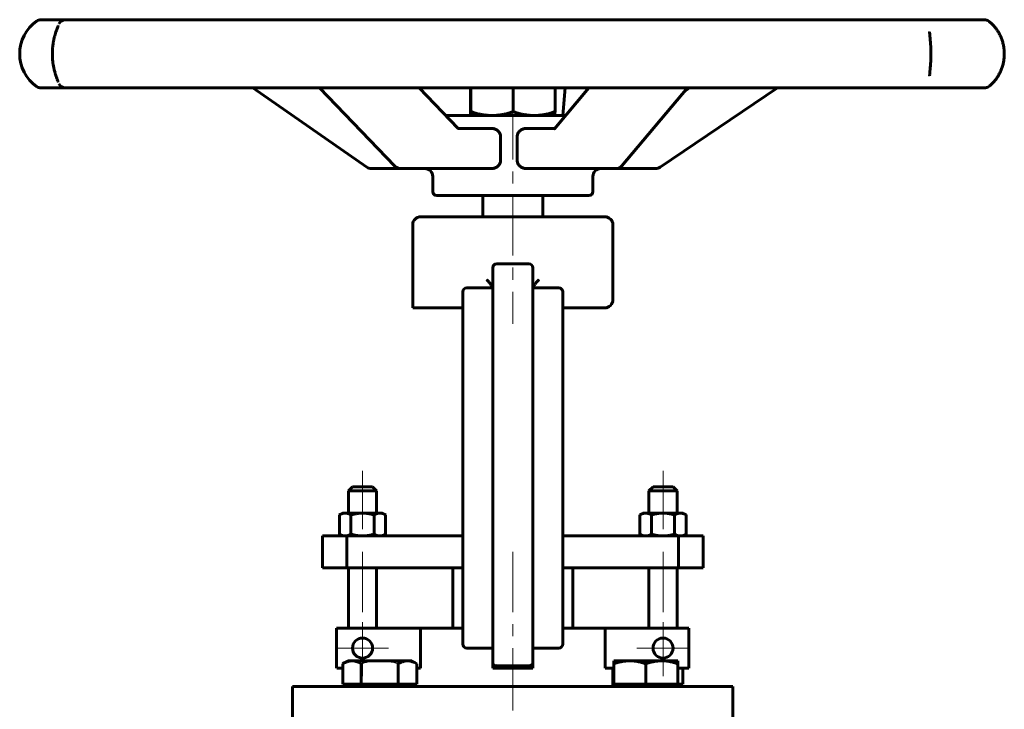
# Model space of a CAD drawing. Header units: millimetres. Extents: x 0 to 594, y 0 to 420.
# Tile 7 of 7: x 355 to 478, y 237 to 323. Entities that reach past the tile are written whole.
import ezdxf

# ---------------------------------------------------------------- set-up
doc = ezdxf.new("R2010")
doc.units = ezdxf.units.MM
for name, pattern in [('K5LT-1', [0]), ('K5LT_AXLED', [12, 7.5, -1.5, 1.5, -1.5]), ('K5LT_BASIC', [0])]:
    doc.linetypes.add(name, pattern=pattern)
doc.layers.add('Системный слой (1)', color=251, linetype='Continuous', true_color=0x6c6c6c)

# ---------------------------------------------------------------- blocks, each defined once
blk = doc.blocks.new('U15')
at = {"layer": 'Системный слой (1)', "color": 143, "linetype": 'K5LT_BASIC', "lineweight": 60, "true_color": 0x33acca}
for p, q in [((422.28, 289.65), (422.31, 289.64)), ((422.31, 289.64), (422.34, 289.62)), ((422.34, 289.62), (422.37, 289.6))]:
    blk.add_line(p, q, dxfattribs=at)
blk = doc.blocks.new('U16')
at = {"layer": 'Системный слой (1)', "color": 143, "linetype": 'K5LT_BASIC', "lineweight": 60, "true_color": 0x33acca}
for p, q in [((394.33, 242.21), (395.09, 242.21)), ((404.33, 242.21), (404.79, 242.21))]:
    blk.add_line(p, q, dxfattribs=at)
blk = doc.blocks.new('U17')
at = {"layer": 'Системный слой (1)', "color": 143, "linetype": 'K5LT_BASIC', "lineweight": 60, "true_color": 0x33acca}
for p, q in [((428.94, 242.21), (427.86, 242.21)), ((438.33, 242.21), (436.94, 242.21))]:
    blk.add_line(p, q, dxfattribs=at)
blk = doc.blocks.new('U18')
at = {"layer": 'Системный слой (1)', "color": 143, "linetype": 'K5LT_BASIC', "lineweight": 60, "true_color": 0x33acca}
for p, q in [((411.05, 311.68), (411.06, 311.42)), ((411.06, 311.42), (411.07, 311.27)), ((411.07, 311.27), (411.07, 311.21)), ((411.07, 311.21), (411.08, 311.21)), ((411.08, 311.21), (411.08, 311.21)), ((411.08, 311.21), (411.08, 311.21))]:
    blk.add_line(p, q, dxfattribs=at)
blk = doc.blocks.new('U19')
at = {"layer": 'Системный слой (1)', "color": 143, "linetype": 'K5LT_BASIC', "lineweight": 60, "true_color": 0x33acca}
for p, q in [((418, 304.59), (420.82, 304.59)), ((420.82, 304.59), (421.17, 304.59)), ((421.17, 304.59), (422.5, 304.59))]:
    blk.add_line(p, q, dxfattribs=at)
blk = doc.blocks.new('U20')
at = {"layer": 'Системный слой (1)', "color": 143, "linetype": 'K5LT_BASIC', "lineweight": 60, "true_color": 0x33acca}
for start, end in [(270.003, 319.9044), (270, 270.003)]:
    blk.add_arc((429.2, 305.59), 1, start, end, dxfattribs=at)
blk = doc.blocks.new('U21')
at = {"layer": 'Системный слой (1)', "color": 143, "linetype": 'K5LT_BASIC', "lineweight": 60, "true_color": 0x33acca}
for start, end in [(89.9733, 90), (0, 47.8503)]:
    blk.add_arc((405.33, 303.59), 1, start, end, dxfattribs=at)
blk = doc.blocks.new('U22')
at = {"layer": 'Системный слой (1)', "color": 143, "linetype": 'K5LT_BASIC', "lineweight": 60, "true_color": 0x33acca}
for p, q in [((398.65, 304.59), (402.31, 304.59)), ((402.31, 304.59), (405.33, 304.59))]:
    blk.add_line(p, q, dxfattribs=at)
blk = doc.blocks.new('U25')
at = {"layer": 'Системный слой (1)', "color": 143, "linetype": 'K5LT_BASIC', "lineweight": 60, "true_color": 0x33acca}
for p, q in [((388.83, 239.92), (416.33, 239.92)), ((416.33, 239.92), (443.83, 239.92))]:
    blk.add_line(p, q, dxfattribs=at)
blk = doc.blocks.new('U29')
at = {"layer": 'Системный слой (1)', "color": 30, "linetype": 'K5LT_AXLED', "lineweight": 18, "true_color": 0xff8000}
for q in [(397.56, 247.96), (394.31, 244.71), (400.81, 244.71), (397.56, 241.46)]:
    blk.add_line((397.56, 244.71), q, dxfattribs=at)
blk = doc.blocks.new('U31')
at = {"layer": 'Системный слой (1)', "color": 30, "linetype": 'K5LT_AXLED', "lineweight": 18, "true_color": 0xff8000}
for q in [(435.09, 247.96), (431.84, 244.71), (438.34, 244.71), (435.09, 241.46)]:
    blk.add_line((435.09, 244.71), q, dxfattribs=at)

msp = doc.modelspace()

# ---------------------------------------------------------------- linework, layer by layer
at = {"layer": 'Системный слой (1)', "color": 143, "linetype": 'K5LT_BASIC', "lineweight": 60, "true_color": 0x33acca}
for p, q in [((358.6678, 323.1733), (357.4236, 323.1733)), ((360.5311, 323.1733), (358.6678, 323.1733)), ((370.8684, 323.1733), (360.5036, 323.1733)), ((375.6332, 323.1733), (370.8684, 323.1733)), ((393.4826, 323.1733), (375.6332, 323.1733)), ((400.0848, 323.1733), (393.4826, 323.1733)), ((421.3298, 323.1733), (400.0848, 323.1733)), ((428.2569, 323.1733), (421.3298, 323.1733)), ((448.0304, 323.1733), (428.2569, 323.1733)), ((453.6956, 323.1733), (448.0304, 323.1733)), ((467.4678, 323.1733), (453.6956, 323.1733)), ((470.5732, 323.1733), (467.4678, 323.1733)), ((475.189, 323.1733), (470.5732, 323.1733)), ((468.3892, 321.6655), (468.3892, 321.67)), ((468.389, 316.1528), (468.389, 316.1579)), ((357.4236, 314.6496), (358.6678, 314.6496)), ((358.6678, 314.6496), (360.5311, 314.6496)), ((359.6758, 314.6496), (359.7513, 314.6496)), ((360.5036, 314.6496), (370.8684, 314.6496)), ((370.8684, 314.6496), (375.6332, 314.6496)), ((375.6332, 314.6496), (393.4826, 314.6496)), ((398.0766, 304.7662), (383.8675, 314.6496)), ((401.5916, 304.8933), (392.1908, 314.6496)), ((393.4826, 314.6496), (400.0848, 314.6496)), ((400.0848, 314.6496), (421.3298, 314.6496)), ((409.5127, 309.6044), (404.6513, 314.6496)), ((411.0494, 314.6496), (411.0494, 311.6819)), ((411.1014, 314.6496), (411.1014, 311.6819)), ((416.3772, 314.6496), (416.3772, 311.6819)), ((421.3298, 314.6496), (428.2569, 314.6496)), ((421.5217, 309.5547), (425.8126, 314.6496)), ((421.601, 314.6496), (421.601, 311.6819)), ((422.5937, 311.213), (422.8515, 314.6496)), ((428.2569, 314.6496), (448.0304, 314.6496)), ((429.9602, 304.943), (438.1348, 314.6496)), ((434.7146, 304.7579), (449.3945, 314.6496)), ((437.778, 314.2259), (438.4068, 314.6496)), ((448.0304, 314.6496), (453.6956, 314.6496)), ((453.6956, 314.6496), (467.4678, 314.6496)), ((467.4678, 314.6496), (470.5732, 314.6496)), ((470.5732, 314.6496), (475.189, 314.6496)), ((474.5069, 314.6496), (475.0232, 314.6496)), ((422.9184, 311.213), (407.9627, 311.213)), ((413.7002, 309.5872), (409.5305, 309.5872)), ((421.5491, 309.5872), (417.9973, 309.5872)), ((414.796, 308.5872), (414.796, 305.5872)), ((416.884, 305.5872), (416.884, 308.5872)), ((402.3117, 304.5872), (408.5467, 304.5872)), ((408.5467, 304.5872), (413.7002, 304.5872)), ((422.5015, 304.5872), (429.1953, 304.5872)), ((429.1955, 304.5872), (434.1558, 304.5872)), ((406.3252, 301.713), (406.3256, 303.5872)), ((426.3252, 301.713), (426.3252, 303.5872)), ((406.8252, 301.213), (425.8252, 301.213)), ((412.5752, 298.5689), (412.5752, 301.213)), ((420.0752, 298.5689), (420.0752, 301.213)), ((427.8252, 298.5689), (404.8252, 298.5689)), ((403.8252, 287.1939), (403.8252, 297.5689)), ((428.8252, 288.1939), (428.8252, 297.5689)), ((414.3252, 292.6939), (418.3252, 292.6939)), ((413.8252, 292.1939), (413.8252, 288.5401)), ((418.8252, 289.7193), (418.8252, 292.1939)), ((418.8252, 288.5401), (418.8252, 292.1939)), ((410.0752, 289.1939), (410.0752, 287.2265)), ((413.8252, 289.6939), (410.5752, 289.6939)), ((422.0752, 289.6939), (418.8252, 289.6939)), ((422.5752, 287.2265), (422.5752, 289.1939)), ((422.5752, 288.1939), (422.5752, 289.1939)), ((413.8252, 288.5401), (413.8252, 245.5023)), ((418.8252, 245.5023), (418.8252, 288.5401)), ((409.6122, 287.1939), (403.8252, 287.1939)), ((409.6122, 287.1939), (410.0752, 287.1939)), ((410.0752, 287.2265), (410.0752, 246.9842)), ((422.5752, 246.9842), (422.5752, 287.2265)), ((422.5752, 287.1939), (423.5752, 287.1939)), ((422.5752, 284.7943), (422.5752, 287.1939)), ((423.5752, 287.1939), (427.8252, 287.1939)), ((422.5752, 284.7943), (422.5752, 258.713)), ((396.3112, 264.838), (395.8112, 264.338)), ((398.8112, 264.838), (396.3112, 264.838)), ((398.8112, 264.838), (399.3112, 264.338)), ((433.8392, 264.838), (433.3392, 264.338)), ((436.3392, 264.838), (433.8392, 264.838)), ((436.3392, 264.838), (436.8392, 264.338)), ((395.8112, 261.563), (395.8112, 264.338)), ((395.8112, 264.338), (397.5612, 264.338)), ((397.5612, 264.338), (399.3112, 264.338)), ((399.3112, 261.563), (399.3112, 264.338)), ((433.3392, 261.563), (433.3392, 264.338)), ((433.3392, 264.338), (435.0892, 264.338)), ((435.0892, 264.338), (436.8392, 264.338)), ((436.8392, 261.563), (436.8392, 264.338)), ((395.0612, 261.563), (394.6744, 261.3397)), ((394.6744, 261.3397), (394.6744, 258.9363)), ((395.0612, 261.563), (395.3961, 261.563)), ((395.3961, 261.563), (397.5612, 261.563)), ((396.1178, 261.3397), (396.1178, 258.9363)), ((397.5612, 261.563), (399.7263, 261.563)), ((399.0046, 261.3397), (399.0046, 258.9363)), ((399.7263, 261.563), (400.0612, 261.563)), ((400.0612, 261.563), (400.4479, 261.3397)), ((400.4479, 261.3397), (400.4479, 258.9363)), ((432.5892, 261.563), (432.2024, 261.3397)), ((432.2024, 261.3397), (432.2024, 258.9363)), ((432.5892, 261.563), (432.9241, 261.563)), ((432.9241, 261.563), (435.0892, 261.563)), ((433.6458, 261.3397), (433.6458, 258.9363)), ((435.0892, 261.563), (437.2542, 261.563)), ((436.5325, 261.3397), (436.5325, 258.9363)), ((437.2542, 261.563), (437.5892, 261.563)), ((437.5892, 261.563), (437.9759, 261.3397)), ((437.9759, 261.3397), (437.9759, 258.9363)), ((392.5612, 258.713), (395.6103, 258.713)), ((392.5612, 254.713), (392.5612, 258.713)), ((395.0612, 258.713), (394.6744, 258.9363)), ((395.6103, 254.713), (395.6103, 258.713)), ((395.6103, 258.713), (410.0752, 258.713)), ((400.0612, 258.713), (400.4479, 258.9363)), ((422.5752, 258.713), (437.04, 258.713)), ((432.5892, 258.713), (432.2024, 258.9363)), ((437.04, 258.713), (440.0892, 258.713)), ((437.04, 254.713), (437.04, 258.713)), ((437.5892, 258.713), (437.9759, 258.9363)), ((440.0892, 254.713), (440.0892, 258.713)), ((392.5612, 254.713), (395.6103, 254.713)), ((395.6103, 254.713), (410.0752, 254.713)), ((395.8112, 247.213), (395.8112, 254.713)), ((399.3112, 247.213), (399.3112, 254.713)), ((408.8252, 247.213), (408.8252, 254.713)), ((422.5752, 254.713), (437.04, 254.713)), ((423.8252, 247.213), (423.8252, 254.713)), ((433.3392, 247.213), (433.3392, 254.713)), ((436.8392, 247.213), (436.8392, 254.713)), ((437.04, 254.713), (440.0892, 254.713)), ((394.3252, 247.213), (394.3252, 242.213)), ((404.787, 247.213), (394.3252, 247.213)), ((404.787, 247.213), (410.0752, 247.213)), ((404.787, 247.213), (404.787, 242.213)), ((422.5752, 247.213), (427.8634, 247.213)), ((427.8634, 247.213), (427.8634, 242.213)), ((427.8634, 247.213), (438.3252, 247.213)), ((438.3252, 247.213), (438.3252, 242.213)), ((410.0752, 246.9842), (410.0752, 245.213)), ((422.5752, 245.213), (422.5752, 246.9842)), ((413.8252, 245.5023), (413.8252, 242.8185)), ((418.8252, 242.8185), (418.8252, 245.5023)), ((410.5752, 244.713), (413.8252, 244.713)), ((418.8252, 244.713), (422.0752, 244.713)), ((395.0894, 242.7661), (395.7082, 243.1233)), ((395.0894, 240.2233), (395.0894, 242.7661)), ((396.2441, 243.1233), (395.7082, 243.1233)), ((399.7082, 243.1233), (396.2441, 243.1233)), ((397.3988, 240.2233), (397.3988, 242.7661)), ((403.1723, 243.1233), (399.7082, 243.1233)), ((402.0176, 240.2233), (402.0176, 242.7661)), ((403.7082, 243.1233), (403.1723, 243.1233)), ((404.327, 242.7661), (403.7082, 243.1233)), ((404.327, 240.2233), (404.327, 242.7661)), ((413.8252, 242.8185), (413.8252, 242.213)), ((414.3252, 242.5077), (418.3252, 242.5077)), ((418.8252, 242.213), (418.8252, 242.8185)), ((428.9422, 242.7661), (428.9422, 243.1233)), ((430.9422, 243.1233), (428.9422, 243.1233)), ((428.9422, 240.2233), (428.9422, 242.7661)), ((434.9422, 243.1233), (430.9422, 243.1233)), ((432.9422, 240.2233), (432.9422, 242.7661)), ((436.9422, 243.1233), (434.9422, 243.1233)), ((436.9422, 243.1233), (436.9422, 242.7661)), ((436.9422, 240.2233), (436.9422, 242.7661)), ((413.8252, 242.213), (414.3252, 242.213)), ((418.3252, 242.213), (414.3252, 242.213)), ((418.8252, 242.213), (418.3252, 242.213)), ((428.8252, 239.9233), (428.8252, 242.213)), ((437.561, 240.2233), (437.561, 242.213)), ((388.8252, 235.1733), (388.8252, 239.9233)), ((396.2441, 240.2233), (395.0894, 240.2233)), ((395.7082, 239.9233), (395.7082, 240.2233)), ((397.3988, 240.2233), (396.2441, 240.2233)), ((399.7082, 240.2233), (397.3988, 240.2233)), ((402.0176, 240.2233), (399.7082, 240.2233)), ((403.1723, 240.2233), (402.0176, 240.2233)), ((404.327, 240.2233), (403.1723, 240.2233)), ((403.7082, 239.9233), (403.7082, 240.2233)), ((403.8252, 239.9233), (403.8252, 240.2233)), ((428.9422, 240.2233), (428.8252, 240.2233)), ((430.9422, 240.2233), (428.9422, 240.2233)), ((428.9422, 239.9233), (428.9422, 240.2233)), ((432.9422, 240.2233), (430.9422, 240.2233)), ((434.9422, 240.2233), (432.9422, 240.2233)), ((436.9422, 240.2233), (434.9422, 240.2233)), ((436.9422, 239.9233), (436.9422, 240.2233)), ((437.561, 240.2233), (436.9422, 240.2233)), ((443.8252, 235.1733), (443.8252, 239.9233))]:
    msp.add_line(p, q, dxfattribs=at)
at = {"layer": 'Системный слой (1)', "color": 30, "linetype": 'K5LT_AXLED', "lineweight": 18, "true_color": 0xff8000}
for p, q in [((416.3252, 313.213), (416.3252, 285.1939)), ((397.5612, 266.838), (397.5612, 259.563)), ((435.0892, 266.838), (435.0892, 259.563)), ((397.5612, 256.713), (397.5612, 241.213)), ((416.3252, 256.713), (416.3252, 237.713)), ((435.0892, 256.713), (435.0892, 241.213)), ((416.3252, 227.9233), (416.3252, 241.9233))]:
    msp.add_line(p, q, dxfattribs=at)
at = {"layer": 'Системный слой (1)', "color": 143, "linetype": 'K5LT_BASIC', "lineweight": 60, "true_color": 0x33acca}
for centre in [(397.5612, 244.713), (435.0892, 244.713)]:
    msp.add_circle(centre, 1.25, dxfattribs=at)
for centre, radius, start, end in [((359.7389, 318.9115), 5, 125.366935, 234.633065), ((357.4236, 322.1733), 1, 90, 125.366935), ((360.5036, 322.1733), 1, 90, 149.908287), ((475.189, 322.1733), 1, 53.276273, 90), ((357.4236, 315.6496), 1, 234.633065, 270), ((360.5036, 315.6496), 1, 210.091713, 270), ((475.189, 315.6496), 1, 270, 306.723726), ((398.6477, 305.5872), 1, 235.17675, 270), ((402.3117, 305.5872), 1, 223.931024, 270), ((427.3252, 303.5872), 1, 90, 180), ((434.1558, 305.5872), 1, 270, 303.976406), ((406.8252, 301.713), 0.5, 180, 270), ((425.8252, 301.713), 0.5, 270, 0), ((404.8252, 297.5689), 1, 90, 180), ((427.8252, 297.5689), 1, 0, 90), ((414.3252, 292.1939), 0.5, 90, 180), ((418.3252, 292.1939), 0.5, 0, 90), ((410.5752, 289.1939), 0.5, 90, 180), ((422.0752, 289.1939), 0.5, 0, 90), ((427.8252, 288.1939), 1, 270, 0), ((410.5752, 245.213), 0.5, 180, 270), ((422.0752, 245.213), 0.5, 270, 0)]:
    msp.add_arc(centre, radius, start, end, dxfattribs=at)
for centre, major_axis, ratio, start_param, end_param in [((475.189, 322.1733), (0.6133, 0.7898), 0.90208261, 0.00343772, 0.01697245), ((475.189, 315.6496), (-0.6133, 0.7898), 0.90208261, 3.12461774, 3.13817128), ((402.3117, 305.5872), (-0.7201, -0.6939), 0.65339187, 6.28312382, 6.28318531), ((405.3256, 303.5872), (0, 1), 0.99995763, 4.71238898, 6.28318531), ((429.1953, 305.5872), (-0.7649, 0.6442), 0.7014706, 3.14159265, 3.14167312), ((434.1558, 305.5872), (0.5588, -0.8293), 0.2198592, 0, 0.00002312)]:
    msp.add_ellipse(centre, major_axis=major_axis, ratio=ratio, start_param=start_param, end_param=end_param, dxfattribs=at)
for points, knots in [([(359.5357, 315.4044), (359.5311, 315.4219), (359.5247, 315.4427), (359.5015, 315.5128), (359.4831, 315.5654), (359.4452, 315.6712), (359.4263, 315.7232), (359.3845, 315.8394), (359.3622, 315.9017), (359.3041, 316.0678), (359.2674, 316.1762), (359.1948, 316.4064), (359.1587, 316.5276), (359.1007, 316.7413), (359.078, 316.8295), (359.025, 317.0506), (358.9955, 317.1862), (358.942, 317.4659), (358.9179, 317.61), (358.8798, 317.884), (358.8649, 318.0128), (358.8406, 318.2827), (358.8316, 318.4245), (358.8203, 318.7171), (358.8184, 318.8679), (358.8222, 319.1701), (358.828, 319.3219), (358.8472, 319.6176), (358.8604, 319.7613), (358.8937, 320.0418), (358.9137, 320.1789), (358.9602, 320.4547), (358.987, 320.5922), (359.0429, 320.8489), (359.0718, 320.9687), (359.1084, 321.109), (359.1153, 321.1351), (359.1543, 321.2791), (359.1872, 321.3911), (359.2555, 321.61), (359.2908, 321.7156), (359.356, 321.904), (359.3863, 321.988), (359.4401, 322.1375), (359.4636, 322.2024), (359.4873, 322.2696), (359.4913, 322.2811), (359.5017, 322.311), (359.5075, 322.3282), (359.5137, 322.3469), (359.515, 322.3507), (359.5173, 322.3578), (359.5184, 322.3613), (359.5216, 322.3713), (359.5236, 322.3774), (359.5284, 322.3929), (359.5308, 322.4011), (359.5338, 322.4116), (359.5347, 322.4149), (359.5355, 322.4179), (359.5356, 322.4183), (359.5357, 322.4186)], [0, 0, 0, 0, 0.95519793, 0.95519793, 1.95602104, 1.95602104, 2.7454866, 2.7454866, 3.53495216, 3.53495216, 4.6685671, 4.6685671, 5.75517272, 5.75517272, 6.47041378, 6.47041378, 7.48313875, 7.48313875, 8.49110003, 8.49110003, 9.34785386, 9.34785386, 10.26532033, 10.26532033, 11.22553071, 11.22553071, 12.20176947, 12.20176947, 13.1415087, 13.1415087, 14.07907595, 14.07907595, 15.0730549, 15.0730549, 16.01078641, 16.01078641, 16.22618598, 16.22618598, 17.22193649, 17.22193649, 18.30055234, 18.30055234, 19.34819222, 19.34819222, 20.3958321, 20.3958321, 20.62857352, 20.62857352, 21.02222475, 21.02222475, 21.12063756, 21.12063756, 21.21905037, 21.21905037, 21.41587598, 21.41587598, 21.75769596, 21.75769596, 21.97120257, 21.97120257, 21.99976205, 21.99976205, 21.99976205, 21.99976205]), ([(475.7999, 322.965), (475.9019, 322.8859), (476.0111, 322.7943), (476.2248, 322.5942), (476.3295, 322.4873), (476.5294, 322.2611), (476.6242, 322.1445), (476.7999, 321.9051), (476.8806, 321.7851), (477.0352, 321.5304), (477.1094, 321.3954), (477.2443, 321.1185), (477.3058, 320.9772), (477.4193, 320.6812), (477.4708, 320.527), (477.5594, 320.2143), (477.5969, 320.0557), (477.6551, 319.7428), (477.6766, 319.5894), (477.7065, 319.2761), (477.7147, 319.1161), (477.7176, 318.7913), (477.7118, 318.6277), (477.6875, 318.3235), (477.6706, 318.1824), (477.6236, 317.8928), (477.5926, 317.7449), (477.517, 317.4468), (477.4717, 317.297), (477.3682, 317.0003), (477.3099, 316.8546), (477.1832, 316.5734), (477.1147, 316.4384), (476.9699, 316.1809), (476.8934, 316.0583), (476.7292, 315.8177), (476.6413, 315.7012), (476.4589, 315.4787), (476.3647, 315.3742), (476.1745, 315.1795), (476.0781, 315.0896), (475.9225, 314.9555), (475.8611, 314.9056), (475.8016, 314.8593), (475.8007, 314.8586), (475.7999, 314.858)], [0, 0, 0, 0, 1.52420179, 1.52420179, 2.9074691, 2.9074691, 4.15638893, 4.15638893, 5.25658693, 5.25658693, 6.35231396, 6.35231396, 7.39149731, 7.39149731, 8.44440034, 8.44440034, 9.47097015, 9.47097015, 10.42822353, 10.42822353, 11.40787455, 11.40787455, 12.40922731, 12.40922731, 13.28487782, 13.28487782, 14.22877698, 14.22877698, 15.23223207, 15.23223207, 16.27977042, 16.27977042, 17.3364679, 17.3364679, 18.40586733, 18.40586733, 19.57074844, 19.57074844, 20.81092976, 20.81092976, 22.10607807, 22.10607807, 22.98686455, 22.98686455, 22.9997696, 22.9997696, 22.9997696, 22.9997696]), ([(468.3892, 321.6655), (468.3892, 321.655), (468.3893, 321.644), (468.3897, 321.6211), (468.3899, 321.6091), (468.391, 321.5716), (468.3921, 321.5448), (468.3963, 321.4585), (468.4005, 321.3939), (468.4106, 321.2592), (468.4171, 321.1854), (468.4243, 321.0988), (468.4259, 321.0811), (468.4361, 320.9669), (468.4457, 320.8627), (468.4659, 320.6393), (468.4765, 320.5204), (468.4968, 320.2705), (468.5067, 320.1391), (468.5184, 319.9557), (468.5213, 319.9068), (468.5296, 319.7589), (468.5343, 319.6586), (468.543, 319.4254), (468.5463, 319.2916), (468.5493, 319.0677), (468.5498, 318.9773), (468.5495, 318.8089), (468.5489, 318.7308), (468.5456, 318.5117), (468.5418, 318.3722), (468.5322, 318.1291), (468.527, 318.0246), (468.5134, 317.7914), (468.5046, 317.6643), (468.4932, 317.516), (468.4913, 317.4907), (468.4831, 317.3879), (468.4767, 317.3121), (468.4684, 317.2158), (468.4664, 317.1934), (468.4625, 317.149), (468.4605, 317.127), (468.4547, 317.0617), (468.4508, 317.0192), (468.4414, 316.9152), (468.4359, 316.855), (468.4284, 316.7715), (468.4262, 316.7462), (468.4236, 316.7171), (468.4233, 316.7128), (468.4222, 316.7006), (468.4215, 316.6926), (468.4205, 316.6816), (468.4203, 316.6786), (468.4198, 316.6726), (468.4195, 316.6695), (468.419, 316.6635), (468.4187, 316.6605), (468.4182, 316.654), (468.4179, 316.6505), (468.417, 316.6401), (468.4164, 316.6334), (468.4148, 316.6141), (468.4138, 316.6018), (468.4111, 316.5688), (468.4094, 316.5486), (468.4059, 316.5033), (468.404, 316.4786), (468.402, 316.4494), (468.4016, 316.4442), (468.3988, 316.4042), (468.3967, 316.371), (468.3917, 316.2802), (468.3898, 316.2278), (468.3891, 316.1743), (468.389, 316.1661), (468.389, 316.1579)], [0, 0, 0, 0, 0.38189159, 0.38189159, 0.76378318, 0.76378318, 1.52756635, 1.52756635, 3.05513271, 3.05513271, 4.46190033, 4.46190033, 4.77609184, 4.77609184, 6.55837269, 6.55837269, 8.38153377, 8.38153377, 10.23341871, 10.23341871, 10.89751756, 10.89751756, 12.22571525, 12.22571525, 13.94476932, 13.94476932, 15.10125906, 15.10125906, 16.09955366, 16.09955366, 17.90173173, 17.90173173, 19.29085084, 19.29085084, 21.05405622, 21.05405622, 21.42033883, 21.42033883, 22.55161761, 22.55161761, 22.89958567, 22.89958567, 23.24755372, 23.24755372, 23.94348982, 23.94348982, 24.98707299, 24.98707299, 25.4519309, 25.4519309, 25.53249939, 25.53249939, 25.68440637, 25.68440637, 25.74252523, 25.74252523, 25.8006441, 25.8006441, 25.85876297, 25.85876297, 25.9278759, 25.9278759, 26.06138995, 26.06138995, 26.30957186, 26.30957186, 26.73056759, 26.73056759, 27.27135333, 27.27135333, 27.39032036, 27.39032036, 28.18991249, 28.18991249, 29.70630751, 29.70630751, 30, 30, 30, 30]), ([(409.5127, 309.6044), (409.5177, 309.5992), (409.5225, 309.5945), (409.528, 309.5895), (409.5293, 309.5883), (409.5323, 309.5856), (409.534, 309.5841), (409.5369, 309.5817), (409.5381, 309.5807), (409.5404, 309.5789), (409.5414, 309.5781), (409.5441, 309.5761), (409.5455, 309.5751), (409.5481, 309.5733), (409.5491, 309.5727), (409.5495, 309.5724), (409.5494, 309.5725), (409.5491, 309.5726)], [0, 0, 0, 0, 2, 2, 2.6505644, 2.6505644, 3.61726459, 3.61726459, 4.4101114, 4.4101114, 5.20295822, 5.20295822, 6.65674387, 6.65674387, 8.65674387, 8.65674387, 10, 10, 10, 10]), ([(413.7002, 309.5872), (413.8358, 309.5872), (413.9818, 309.561), (414.2545, 309.4543), (414.3813, 309.3738), (414.5736, 309.1936), (414.6559, 309.0854), (414.7672, 308.845), (414.796, 308.7127), (414.796, 308.5872)], [-0.319207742, -0.319207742, -0.319207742, -0.319207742, -0.234917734, -0.234917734, -0.150627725, -0.150627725, -0.075313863, -0.075313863, 0, 0, 0, 0]), ([(416.884, 308.5872), (416.884, 308.7127), (416.9131, 308.845), (417.0256, 309.0854), (417.1089, 309.1936), (417.3038, 309.3738), (417.4324, 309.4543), (417.7099, 309.561), (417.8588, 309.5872), (417.9973, 309.5872)], [-0.631412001, -0.631412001, -0.631412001, -0.631412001, -0.556098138, -0.556098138, -0.480784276, -0.480784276, -0.396494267, -0.396494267, -0.312204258, -0.312204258, -0.312204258, -0.312204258]), ([(421.5071, 309.5387), (421.5078, 309.5394), (421.5084, 309.5399), (421.5099, 309.5415), (421.5107, 309.5423), (421.5125, 309.5442), (421.5135, 309.5453), (421.5156, 309.5476), (421.5167, 309.5489), (421.5192, 309.5516), (421.5204, 309.5531), (421.5217, 309.5547)], [0, 0, 0, 0, 0.4, 0.4, 0.8, 0.8, 1.2, 1.2, 1.6, 1.6, 2, 2, 2, 2]), ([(414.796, 305.5872), (414.796, 305.4617), (414.7672, 305.3294), (414.6559, 305.089), (414.5736, 304.9808), (414.3813, 304.8006), (414.2545, 304.7201), (413.9818, 304.6134), (413.8358, 304.5872), (413.7002, 304.5872)], [0, 0, 0, 0, 0.075313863, 0.075313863, 0.150627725, 0.150627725, 0.234917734, 0.234917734, 0.319207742, 0.319207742, 0.319207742, 0.319207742]), ([(417.9973, 304.5872), (417.8588, 304.5872), (417.7099, 304.6134), (417.4324, 304.7201), (417.3038, 304.8006), (417.1089, 304.9808), (417.0256, 305.089), (416.9131, 305.3294), (416.884, 305.4617), (416.884, 305.5872)], [0.312204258, 0.312204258, 0.312204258, 0.312204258, 0.396494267, 0.396494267, 0.480784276, 0.480784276, 0.556098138, 0.556098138, 0.631412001, 0.631412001, 0.631412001, 0.631412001]), ([(413.8252, 289.7193), (413.8252, 289.7417), (413.8105, 289.7777), (413.7517, 289.8825), (413.7006, 289.9572), (413.5699, 290.1324), (413.4862, 290.2364), (413.3006, 290.4558), (413.1959, 290.5738), (413.0864, 290.6918), (413.0854, 290.6928), (413.0844, 290.6939)], [-0.330693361, -0.330693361, -0.330693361, -0.330693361, -0.269234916, -0.269234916, -0.189183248, -0.189183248, -0.097346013, -0.097346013, 0, 0, 0.000875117, 0.000875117, 0.000875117, 0.000875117]), ([(418.8252, 289.7193), (418.8252, 289.7384), (418.8359, 289.7675), (418.8782, 289.8484), (418.9133, 289.9031), (419.0158, 290.0484), (419.091, 290.1454), (419.2896, 290.3875), (419.4234, 290.5404), (419.564, 290.6919), (419.565, 290.6929), (419.5659, 290.6939)], [0, 0, 0, 0, 0.05207565, 0.05207565, 0.115131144, 0.115131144, 0.203571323, 0.203571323, 0.327767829, 0.327767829, 0.328600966, 0.328600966, 0.328600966, 0.328600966]), ([(396.2441, 243.1233), (396.1733, 243.1233), (396.0365, 243.1149), (395.8282, 243.0778), (395.6424, 243.0238), (395.3928, 242.9288), (395.2165, 242.8394), (395.0894, 242.7661)], [0, 0, 0, 0, 1.44740223, 2.79972062, 4.28007379, 5.29108611, 8, 8, 8, 8]), ([(397.3988, 242.7661), (397.3164, 242.8136), (397.1418, 242.9064), (396.9044, 243.0053), (396.6866, 243.0706), (396.5018, 243.1075), (396.3535, 243.1215), (396.2686, 243.1233), (396.2441, 243.1233)], [0, 0, 0, 0, 1.97363156, 4.15995945, 5.5817399, 7.04511177, 8.43464385, 9, 9, 9, 9]), ([(403.1723, 243.1233), (403.1015, 243.1233), (402.9647, 243.1149), (402.7564, 243.0778), (402.5706, 243.0238), (402.321, 242.9288), (402.1447, 242.8394), (402.0176, 242.7661)], [0, 0, 0, 0, 1.44740223, 2.79972062, 4.28007379, 5.29108611, 8, 8, 8, 8]), ([(404.327, 242.7661), (404.2446, 242.8136), (404.07, 242.9064), (403.8326, 243.0053), (403.6148, 243.0706), (403.43, 243.1075), (403.2818, 243.1215), (403.1968, 243.1233), (403.1723, 243.1233)], [0, 0, 0, 0, 1.97363156, 4.15995945, 5.5817399, 7.04511177, 8.43464385, 9, 9, 9, 9]), ([(413.8252, 242.8185), (413.8252, 242.818), (413.8252, 242.8176), (413.8254, 242.7902), (413.8309, 242.7635), (413.8525, 242.712), (413.8684, 242.6873), (413.9197, 242.6306), (413.9606, 242.6003), (414.0552, 242.5535), (414.1059, 242.5361), (414.2138, 242.5135), (414.269, 242.5077), (414.3252, 242.5077)], [-0.343818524, -0.343818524, -0.343818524, -0.343818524, -0.343288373, -0.343288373, -0.313295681, -0.313295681, -0.283912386, -0.283912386, -0.241832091, -0.241832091, -0.205511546, -0.205511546, -0.171644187, -0.171644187, -0.171644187, -0.171644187]), ([(418.8252, 242.8185), (418.8252, 242.818), (418.8252, 242.8176), (418.825, 242.7902), (418.8195, 242.7635), (418.7978, 242.712), (418.782, 242.6873), (418.7306, 242.6306), (418.6898, 242.6003), (418.5951, 242.5535), (418.5445, 242.5361), (418.4365, 242.5135), (418.3813, 242.5077), (418.3252, 242.5077)], [-0.00053015, -0.00053015, -0.00053015, -0.00053015, 0, 0, 0.029992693, 0.029992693, 0.059375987, 0.059375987, 0.101456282, 0.101456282, 0.137776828, 0.137776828, 0.171644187, 0.171644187, 0.171644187, 0.171644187]), ([(430.9422, 243.1233), (430.8196, 243.1233), (430.5826, 243.1149), (430.222, 243.0778), (429.9, 243.0238), (429.4959, 242.935), (429.1903, 242.8476), (428.9698, 242.7753), (428.9422, 242.7661)], [0, 0, 0, 0, 1.62832751, 3.14968569, 4.81508301, 5.95247187, 8.61753361, 9, 9, 9, 9]), ([(432.9422, 242.7661), (432.7996, 242.8136), (432.5743, 242.8827), (432.2689, 242.9613), (432.0023, 243.0197), (431.7087, 243.0706), (431.3887, 243.1075), (431.1318, 243.1215), (430.9847, 243.1233), (430.9422, 243.1233)], [0, 0, 0, 0, 2.19292395, 3.44223855, 4.62217717, 6.20193322, 7.82790196, 9.3718265, 10, 10, 10, 10]), ([(434.9422, 243.1233), (434.8196, 243.1233), (434.5826, 243.1149), (434.222, 243.0778), (433.9, 243.0238), (433.4959, 242.935), (433.1903, 242.8476), (432.9698, 242.7753), (432.9422, 242.7661)], [0, 0, 0, 0, 1.62832751, 3.14968569, 4.81508301, 5.95247187, 8.61753361, 9, 9, 9, 9]), ([(436.9422, 242.7661), (436.7996, 242.8136), (436.5743, 242.8827), (436.2689, 242.9613), (436.0023, 243.0197), (435.7087, 243.0706), (435.3887, 243.1075), (435.1318, 243.1215), (434.9847, 243.1233), (434.9422, 243.1233)], [0, 0, 0, 0, 2.19292395, 3.44223855, 4.62217717, 6.20193322, 7.82790196, 9.3718265, 10, 10, 10, 10])]:
    msp.add_open_spline(points, degree=3, knots=knots, dxfattribs=at)
for points, weights in [([(411.0754, 311.213), (411.0874, 311.213), (411.1014, 311.6819)], [1, 1.0379548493, 1]), ([(411.1014, 311.6819), (412.515, 311.213), (413.7393, 311.213)], [1, 1.0379548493, 1]), ([(413.7393, 311.213), (414.9635, 311.213), (416.3772, 311.6819)], [1, 1.0379548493, 1]), ([(416.3772, 311.6819), (417.7769, 311.213), (418.9891, 311.213)], [1, 1.0379548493, 1]), ([(418.9891, 311.213), (420.2013, 311.213), (421.601, 311.6819)], [1, 1.0379548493, 1]), ([(421.601, 311.6819), (421.5873, 311.22), (421.5754, 311.2131)], [1, 1.03736892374, 1.00115376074]), ([(395.3961, 261.563), (395.0612, 261.563), (394.6744, 261.3397)], [1, 1.0379548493, 1]), ([(396.1178, 261.3397), (395.7311, 261.563), (395.3961, 261.563)], [1, 1.0379548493, 1]), ([(397.5612, 261.563), (396.8913, 261.563), (396.1178, 261.3397)], [1, 1.0379548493, 1]), ([(399.0046, 261.3397), (398.2311, 261.563), (397.5612, 261.563)], [1, 1.0379548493, 1]), ([(399.7263, 261.563), (399.3913, 261.563), (399.0046, 261.3397)], [1, 1.0379548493, 1]), ([(400.4479, 261.3397), (400.0612, 261.563), (399.7263, 261.563)], [1, 1.0379548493, 1]), ([(432.9241, 261.563), (432.5892, 261.563), (432.2024, 261.3397)], [1, 1.0379548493, 1]), ([(433.6458, 261.3397), (433.259, 261.563), (432.9241, 261.563)], [1, 1.0379548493, 1]), ([(435.0892, 261.563), (434.4193, 261.563), (433.6458, 261.3397)], [1, 1.0379548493, 1]), ([(436.5325, 261.3397), (435.759, 261.563), (435.0892, 261.563)], [1, 1.0379548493, 1]), ([(437.2542, 261.563), (436.9193, 261.563), (436.5325, 261.3397)], [1, 1.0379548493, 1]), ([(437.9759, 261.3397), (437.5892, 261.563), (437.2542, 261.563)], [1, 1.0379548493, 1]), ([(394.6744, 258.9363), (395.0612, 258.713), (395.3961, 258.713)], [1, 1.0379548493, 1]), ([(395.3961, 258.713), (395.7311, 258.713), (396.1178, 258.9363)], [1, 1.0379548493, 1]), ([(396.1178, 258.9363), (396.8913, 258.713), (397.5612, 258.713)], [1, 1.0379548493, 1]), ([(397.5612, 258.713), (398.2311, 258.713), (399.0046, 258.9363)], [1, 1.0379548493, 1]), ([(399.0046, 258.9363), (399.3913, 258.713), (399.7263, 258.713)], [1, 1.0379548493, 1]), ([(399.7263, 258.713), (400.0612, 258.713), (400.4479, 258.9363)], [1, 1.0379548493, 1]), ([(432.2024, 258.9363), (432.5892, 258.713), (432.9241, 258.713)], [1, 1.0379548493, 1]), ([(432.9241, 258.713), (433.259, 258.713), (433.6458, 258.9363)], [1, 1.0379548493, 1]), ([(433.6458, 258.9363), (434.4193, 258.713), (435.0892, 258.713)], [1, 1.0379548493, 1]), ([(435.0892, 258.713), (435.759, 258.713), (436.5325, 258.9363)], [1, 1.0379548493, 1]), ([(436.5325, 258.9363), (436.9193, 258.713), (437.2542, 258.713)], [1, 1.0379548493, 1]), ([(437.2542, 258.713), (437.5892, 258.713), (437.9759, 258.9363)], [1, 1.0379548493, 1])]:
    msp.add_rational_spline(points, weights, degree=2, dxfattribs=at)
at = {"layer": 'Системный слой (1)', "color": 7, "linetype": 'K5LT-1'}
for points, knots in [([(399.7082, 243.1233), (399.6437, 243.1233), (399.5146, 243.1215), (399.3206, 243.1134), (399.1273, 243.1), (398.8858, 243.0767), (398.5968, 243.0383), (398.2108, 242.9702), (397.811, 242.88), (397.5249, 242.8025), (397.3988, 242.7661)], [0, 0, 0, 0, 1.81846407, 3.63692813, 5.4553922, 7.27385627, 10.46569137, 13.65752648, 18.30421618, 22, 22, 22, 22]), ([(402.0176, 242.7661), (401.9687, 242.7802), (401.8413, 242.8161), (401.5951, 242.8808), (401.2522, 242.9603), (400.8931, 243.0269), (400.5586, 243.0735), (400.323, 243.0973), (400.1341, 243.1107), (399.9921, 243.118), (399.85, 243.1224), (399.7554, 243.1233), (399.7082, 243.1233)], [0, 0, 0, 0, 1.43286195, 3.72544107, 7.16430976, 11.33828068, 14.00371051, 16.66914034, 18.00185526, 19.33457017, 20.66728509, 22, 22, 22, 22])]:
    msp.add_open_spline(points, degree=3, knots=knots, dxfattribs=at)

# ---------------------------------------------------------------- block references
at = {"layer": 'Системный слой (1)'}
for name in ['U18', 'U22', 'U21', 'U19', 'U20', 'U15', 'U29', 'U31', 'U16', 'U17', 'U25']:
    msp.add_blockref(name, (0, 0), dxfattribs=at)

doc.saveas('drawing.dxf')
